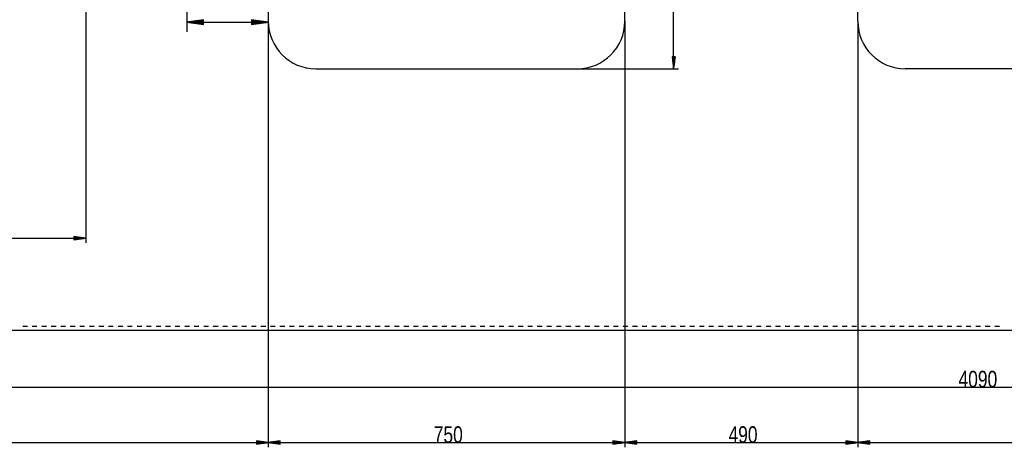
# Model space of a CAD drawing. Header units: millimetres. Extents: x -6 to 1189, y -6 to 841.
# Tile 7 of 38: x 306 to 513, y 124 to 214. Entities that reach past the tile are written whole.
import ezdxf

# ---------------------------------------------------------------- set-up
doc = ezdxf.new("R2010")
doc.units = ezdxf.units.MM
doc.layers.add('201', color=7, linetype='Continuous')
doc.styles.add('SEACAD_Arial', font='arial.ttf', dxfattribs={"width": 0.664})

msp = doc.modelspace()

# ---------------------------------------------------------------- linework, layer by layer
at = {"layer": '201', "color": 7, "linetype": 'Continuous'}
for p, q in [((320.27, 235.98), (320.27, 167.36)), ((443.94, 203.98), (443.94, 235.98)), ((358.67, 225.98), (358.67, 213.98)), ((433.67, 213.98), (433.67, 225.98)), ((482.67, 213.98), (482.67, 225.98)), ((341.57, 221.84), (341.57, 211.78)), ((345.07, 214.24), (341.57, 213.78)), ((341.57, 213.78), (358.67, 213.78)), ((341.57, 213.78), (345.07, 213.32)), ((345.07, 213.78), (341.57, 213.78)), ((345.07, 213.78), (341.57, 213.78)), ((345.07, 213.83), (341.95, 213.83)), ((345.07, 213.73), (341.95, 213.73)), ((345.07, 213.88), (342.34, 213.88)), ((345.07, 213.68), (342.34, 213.68)), ((345.07, 213.93), (342.72, 213.93)), ((345.07, 213.62), (342.72, 213.62)), ((345.07, 213.98), (343.11, 213.98)), ((345.07, 213.57), (343.11, 213.57)), ((345.07, 214.03), (343.5, 214.03)), ((345.07, 213.52), (343.5, 213.52)), ((345.07, 214.08), (343.88, 214.08)), ((345.07, 213.47), (343.88, 213.47)), ((345.07, 214.13), (344.27, 214.13)), ((345.07, 213.42), (344.27, 213.42)), ((345.07, 214.18), (344.65, 214.18)), ((345.07, 213.37), (344.65, 213.37)), ((345.07, 214.23), (345.04, 214.23)), ((345.07, 214.23), (345.04, 214.23)), ((345.07, 213.32), (345.07, 214.24)), ((358.67, 213.78), (355.17, 214.24)), ((355.17, 214.24), (355.17, 213.32)), ((355.17, 214.23), (355.19, 214.23)), ((355.17, 214.23), (355.19, 214.23)), ((355.17, 214.18), (355.58, 214.18)), ((355.17, 214.13), (355.96, 214.13)), ((355.17, 214.08), (356.35, 214.08)), ((355.17, 214.03), (356.74, 214.03)), ((355.17, 213.98), (357.12, 213.98)), ((355.17, 213.93), (357.51, 213.93)), ((355.17, 213.88), (357.89, 213.88)), ((355.17, 213.83), (358.28, 213.83)), ((355.17, 213.32), (358.67, 213.78)), ((355.17, 213.78), (358.67, 213.78)), ((355.17, 213.78), (358.67, 213.78)), ((355.17, 213.73), (358.28, 213.73)), ((355.17, 213.68), (357.89, 213.68)), ((355.17, 213.62), (357.51, 213.62)), ((355.17, 213.57), (357.12, 213.57)), ((355.17, 213.52), (356.74, 213.52)), ((355.17, 213.47), (356.35, 213.47)), ((355.17, 213.42), (355.96, 213.42)), ((355.17, 213.37), (355.58, 213.37)), ((358.67, 213.98), (358.67, 124.38)), ((358.67, 213.98), (358.67, 124.38)), ((358.67, 213.98), (358.67, 211.78)), ((433.67, 213.98), (433.67, 124.38)), ((433.67, 213.98), (433.67, 124.38)), ((482.67, 213.98), (482.67, 124.38)), ((482.67, 213.98), (482.67, 124.38)), ((345.07, 213.32), (345.04, 213.32)), ((345.07, 213.32), (345.04, 213.32)), ((355.17, 213.32), (355.19, 213.32)), ((355.17, 213.32), (355.19, 213.32)), ((444.26, 206.48), (443.61, 206.48)), ((443.61, 206.48), (443.94, 203.98)), ((443.63, 206.48), (443.63, 206.29)), ((443.63, 206.48), (443.63, 206.29)), ((443.68, 206.48), (443.68, 205.91)), ((443.73, 206.48), (443.73, 205.52)), ((443.78, 206.48), (443.78, 205.13)), ((443.83, 206.48), (443.83, 204.75)), ((443.88, 206.48), (443.88, 204.36)), ((443.94, 203.98), (444.26, 206.48)), ((443.94, 206.48), (443.94, 203.98)), ((443.94, 206.48), (443.94, 203.98)), ((443.99, 206.48), (443.99, 204.36)), ((444.04, 206.48), (444.04, 204.75)), ((444.09, 206.48), (444.09, 205.13)), ((444.14, 206.48), (444.14, 205.52)), ((444.19, 206.48), (444.19, 205.91)), ((444.24, 206.48), (444.24, 206.29)), ((444.24, 206.48), (444.24, 206.29)), ((368.67, 203.98), (423.67, 203.98)), ((423.67, 203.98), (444.94, 203.98)), ((547.67, 203.98), (492.67, 203.98)), ((151.22, 168.36), (320.27, 168.36)), ((320.27, 168.36), (317.77, 168.69)), ((317.77, 168.69), (317.77, 168.03)), ((317.77, 168.66), (317.95, 168.66)), ((317.77, 168.66), (317.95, 168.66)), ((317.77, 168.61), (318.34, 168.61)), ((317.77, 168.56), (318.72, 168.56)), ((317.77, 168.51), (319.11, 168.51)), ((317.77, 168.46), (319.49, 168.46)), ((317.77, 168.41), (319.88, 168.41)), ((317.77, 168.03), (320.27, 168.36)), ((317.77, 168.36), (320.27, 168.36)), ((317.77, 168.36), (320.27, 168.36)), ((317.77, 168.31), (319.88, 168.31)), ((317.77, 168.26), (319.49, 168.26)), ((317.77, 168.21), (319.11, 168.21)), ((317.77, 168.16), (318.72, 168.16)), ((317.77, 168.11), (318.34, 168.11)), ((317.77, 168.05), (317.95, 168.05)), ((317.77, 168.05), (317.95, 168.05)), ((308.01, 149.78), (307.01, 149.78)), ((310.02, 149.78), (309.01, 149.78)), ((312.02, 149.78), (311.02, 149.78)), ((314.02, 149.78), (313.02, 149.78)), ((316.03, 149.78), (315.03, 149.78)), ((318.03, 149.78), (317.03, 149.78)), ((320.04, 149.78), (319.04, 149.78)), ((322.04, 149.78), (321.04, 149.78)), ((324.05, 149.78), (323.05, 149.78)), ((326.05, 149.78), (325.05, 149.78)), ((328.06, 149.78), (327.06, 149.78)), ((330.06, 149.78), (329.06, 149.78)), ((332.07, 149.78), (331.06, 149.78)), ((334.07, 149.78), (333.07, 149.78)), ((336.08, 149.78), (335.07, 149.78)), ((338.08, 149.78), (337.08, 149.78)), ((340.09, 149.78), (339.08, 149.78)), ((342.09, 149.78), (341.09, 149.78)), ((344.09, 149.78), (343.09, 149.78)), ((346.1, 149.78), (345.1, 149.78)), ((348.1, 149.78), (347.1, 149.78)), ((350.11, 149.78), (349.11, 149.78)), ((352.11, 149.78), (351.11, 149.78)), ((354.12, 149.78), (353.12, 149.78)), ((356.12, 149.78), (355.12, 149.78)), ((358.13, 149.78), (357.13, 149.78)), ((360.13, 149.78), (359.13, 149.78)), ((362.14, 149.78), (361.13, 149.78)), ((364.14, 149.78), (363.14, 149.78)), ((366.15, 149.78), (365.14, 149.78)), ((368.15, 149.78), (367.15, 149.78)), ((370.16, 149.78), (369.15, 149.78)), ((372.16, 149.78), (371.16, 149.78)), ((374.16, 149.78), (373.16, 149.78)), ((376.17, 149.78), (375.17, 149.78)), ((378.17, 149.78), (377.17, 149.78)), ((380.18, 149.78), (379.18, 149.78)), ((382.18, 149.78), (381.18, 149.78)), ((384.19, 149.78), (383.19, 149.78)), ((386.19, 149.78), (385.19, 149.78)), ((388.2, 149.78), (387.2, 149.78)), ((390.2, 149.78), (389.2, 149.78)), ((392.21, 149.78), (391.2, 149.78)), ((394.21, 149.78), (393.21, 149.78)), ((396.22, 149.78), (395.21, 149.78)), ((398.22, 149.78), (397.22, 149.78)), ((400.23, 149.78), (399.22, 149.78)), ((402.23, 149.78), (401.23, 149.78)), ((404.23, 149.78), (403.23, 149.78)), ((406.24, 149.78), (405.24, 149.78)), ((408.24, 149.78), (407.24, 149.78)), ((410.25, 149.78), (409.25, 149.78)), ((412.25, 149.78), (411.25, 149.78)), ((414.26, 149.78), (413.26, 149.78)), ((416.26, 149.78), (415.26, 149.78)), ((418.27, 149.78), (417.27, 149.78)), ((420.27, 149.78), (419.27, 149.78)), ((422.28, 149.78), (421.27, 149.78)), ((424.28, 149.78), (423.28, 149.78)), ((426.29, 149.78), (425.28, 149.78)), ((428.29, 149.78), (427.29, 149.78)), ((430.3, 149.78), (429.29, 149.78)), ((432.3, 149.78), (431.3, 149.78)), ((434.3, 149.78), (433.3, 149.78)), ((436.31, 149.78), (435.31, 149.78)), ((438.31, 149.78), (437.31, 149.78)), ((440.32, 149.78), (439.32, 149.78)), ((442.32, 149.78), (441.32, 149.78)), ((444.33, 149.78), (443.33, 149.78)), ((446.33, 149.78), (445.33, 149.78)), ((448.34, 149.78), (447.34, 149.78)), ((450.34, 149.78), (449.34, 149.78)), ((452.35, 149.78), (451.34, 149.78)), ((454.35, 149.78), (453.35, 149.78)), ((456.36, 149.78), (455.35, 149.78)), ((458.36, 149.78), (457.36, 149.78)), ((460.37, 149.78), (459.36, 149.78)), ((462.37, 149.78), (461.37, 149.78)), ((464.37, 149.78), (463.37, 149.78)), ((466.38, 149.78), (465.38, 149.78)), ((468.38, 149.78), (467.38, 149.78)), ((470.39, 149.78), (469.39, 149.78)), ((472.39, 149.78), (471.39, 149.78)), ((474.4, 149.78), (473.4, 149.78)), ((476.4, 149.78), (475.4, 149.78)), ((478.41, 149.78), (477.41, 149.78)), ((480.41, 149.78), (479.41, 149.78)), ((482.42, 149.78), (481.41, 149.78)), ((484.42, 149.78), (483.42, 149.78)), ((486.43, 149.78), (485.42, 149.78)), ((488.43, 149.78), (487.43, 149.78)), ((490.44, 149.78), (489.43, 149.78)), ((492.44, 149.78), (491.44, 149.78)), ((494.44, 149.78), (493.44, 149.78)), ((496.45, 149.78), (495.45, 149.78)), ((498.45, 149.78), (497.45, 149.78)), ((500.46, 149.78), (499.46, 149.78)), ((502.46, 149.78), (501.46, 149.78)), ((504.47, 149.78), (503.47, 149.78)), ((506.47, 149.78), (505.47, 149.78)), ((508.48, 149.78), (507.48, 149.78)), ((510.48, 149.78), (509.48, 149.78)), ((512.49, 149.78), (511.48, 149.78)), ((303.07, 148.98), (712.07, 148.98)), ((303.07, 137.03), (712.07, 137.03)), ((151.22, 125.38), (358.67, 125.38)), ((358.67, 125.38), (356.17, 125.71)), ((356.17, 125.71), (356.17, 125.05)), ((356.17, 125.69), (356.35, 125.69)), ((356.17, 125.69), (356.35, 125.69)), ((356.17, 125.64), (356.74, 125.64)), ((356.17, 125.59), (357.12, 125.59)), ((356.17, 125.53), (357.51, 125.53)), ((356.17, 125.48), (357.89, 125.48)), ((356.17, 125.43), (358.28, 125.43)), ((356.17, 125.05), (358.67, 125.38)), ((356.17, 125.38), (358.67, 125.38)), ((356.17, 125.38), (358.67, 125.38)), ((356.17, 125.33), (358.28, 125.33)), ((356.17, 125.28), (357.89, 125.28)), ((356.17, 125.23), (357.51, 125.23)), ((356.17, 125.18), (357.12, 125.18)), ((356.17, 125.13), (356.74, 125.13)), ((356.17, 125.08), (356.35, 125.08)), ((356.17, 125.08), (356.35, 125.08)), ((361.17, 125.71), (358.67, 125.38)), ((358.67, 125.38), (433.67, 125.38)), ((358.67, 125.38), (361.17, 125.05)), ((361.17, 125.38), (358.67, 125.38)), ((361.17, 125.38), (358.67, 125.38)), ((361.17, 125.43), (359.05, 125.43)), ((361.17, 125.33), (359.05, 125.33)), ((361.17, 125.48), (359.44, 125.48)), ((361.17, 125.28), (359.44, 125.28)), ((361.17, 125.53), (359.82, 125.53)), ((361.17, 125.23), (359.82, 125.23)), ((361.17, 125.59), (360.21, 125.59)), ((361.17, 125.18), (360.21, 125.18)), ((361.17, 125.64), (360.6, 125.64)), ((361.17, 125.13), (360.6, 125.13)), ((361.17, 125.69), (360.98, 125.69)), ((361.17, 125.69), (360.98, 125.69)), ((361.17, 125.08), (360.98, 125.08)), ((361.17, 125.08), (360.98, 125.08)), ((361.17, 125.05), (361.17, 125.71)), ((433.67, 125.38), (431.17, 125.71)), ((431.17, 125.71), (431.17, 125.05)), ((431.17, 125.69), (431.35, 125.69)), ((431.17, 125.69), (431.35, 125.69)), ((431.17, 125.64), (431.74, 125.64)), ((431.17, 125.59), (432.12, 125.59)), ((431.17, 125.53), (432.51, 125.53)), ((431.17, 125.48), (432.89, 125.48)), ((431.17, 125.43), (433.28, 125.43)), ((431.17, 125.05), (433.67, 125.38)), ((431.17, 125.38), (433.67, 125.38)), ((431.17, 125.38), (433.67, 125.38)), ((431.17, 125.33), (433.28, 125.33)), ((431.17, 125.28), (432.89, 125.28)), ((431.17, 125.23), (432.51, 125.23)), ((431.17, 125.18), (432.12, 125.18)), ((431.17, 125.13), (431.74, 125.13)), ((431.17, 125.08), (431.35, 125.08)), ((431.17, 125.08), (431.35, 125.08)), ((436.17, 125.71), (433.67, 125.38)), ((433.67, 125.38), (482.67, 125.38)), ((433.67, 125.38), (436.17, 125.05)), ((436.17, 125.38), (433.67, 125.38)), ((436.17, 125.38), (433.67, 125.38)), ((436.17, 125.43), (434.05, 125.43)), ((436.17, 125.33), (434.05, 125.33)), ((436.17, 125.48), (434.44, 125.48)), ((436.17, 125.28), (434.44, 125.28)), ((436.17, 125.53), (434.82, 125.53)), ((436.17, 125.23), (434.82, 125.23)), ((436.17, 125.59), (435.21, 125.59)), ((436.17, 125.18), (435.21, 125.18)), ((436.17, 125.64), (435.6, 125.64)), ((436.17, 125.13), (435.6, 125.13)), ((436.17, 125.69), (435.98, 125.69)), ((436.17, 125.69), (435.98, 125.69)), ((436.17, 125.08), (435.98, 125.08)), ((436.17, 125.08), (435.98, 125.08)), ((436.17, 125.05), (436.17, 125.71)), ((482.67, 125.38), (480.17, 125.71)), ((480.17, 125.71), (480.17, 125.05)), ((480.17, 125.69), (480.35, 125.69)), ((480.17, 125.69), (480.35, 125.69)), ((480.17, 125.64), (480.74, 125.64)), ((480.17, 125.59), (481.12, 125.59)), ((480.17, 125.53), (481.51, 125.53)), ((480.17, 125.48), (481.89, 125.48)), ((480.17, 125.43), (482.28, 125.43)), ((480.17, 125.05), (482.67, 125.38)), ((480.17, 125.38), (482.67, 125.38)), ((480.17, 125.38), (482.67, 125.38)), ((480.17, 125.33), (482.28, 125.33)), ((480.17, 125.28), (481.89, 125.28)), ((480.17, 125.23), (481.51, 125.23)), ((480.17, 125.18), (481.12, 125.18)), ((480.17, 125.13), (480.74, 125.13)), ((480.17, 125.08), (480.35, 125.08)), ((480.17, 125.08), (480.35, 125.08)), ((485.17, 125.71), (482.67, 125.38)), ((482.67, 125.38), (557.67, 125.38)), ((482.67, 125.38), (485.17, 125.05)), ((485.17, 125.38), (482.67, 125.38)), ((485.17, 125.38), (482.67, 125.38)), ((485.17, 125.43), (483.05, 125.43)), ((485.17, 125.33), (483.05, 125.33)), ((485.17, 125.48), (483.44, 125.48)), ((485.17, 125.28), (483.44, 125.28)), ((485.17, 125.53), (483.82, 125.53)), ((485.17, 125.23), (483.82, 125.23)), ((485.17, 125.59), (484.21, 125.59)), ((485.17, 125.18), (484.21, 125.18)), ((485.17, 125.64), (484.6, 125.64)), ((485.17, 125.13), (484.6, 125.13)), ((485.17, 125.69), (484.98, 125.69)), ((485.17, 125.69), (484.98, 125.69)), ((485.17, 125.08), (484.98, 125.08)), ((485.17, 125.08), (484.98, 125.08)), ((485.17, 125.05), (485.17, 125.71))]:
    msp.add_line(p, q, dxfattribs=at)
for centre, start, end in [((368.67, 213.98), 180, 270), ((423.67, 213.98), 270, 0), ((492.67, 213.98), 180, 270)]:
    msp.add_arc(centre, 10, start, end, dxfattribs=at)

# ---------------------------------------------------------------- texts
at = {"layer": '201', "char_height": 3.5, "attachment_point": 7, "style": 'SEACAD_Arial'}
for s, insert, width in [('{\\fArial|b0||i0||c0|p34;\\C7;\\H3.5;\\W0.75;4090}', (503.85, 136.92), 7.9131), ('{\\fArial|b0||i0||c0|p34;\\C7;\\H3.5;\\W0.75;750}', (393.47, 125.26), 5.9348), ('{\\fArial|b0||i0||c0|p34;\\C7;\\H3.5;\\W0.75;490}', (455.47, 125.26), 5.9348)]:
    msp.add_mtext(s, dxfattribs=dict(at, insert=insert, width=width))

doc.saveas('drawing.dxf')
